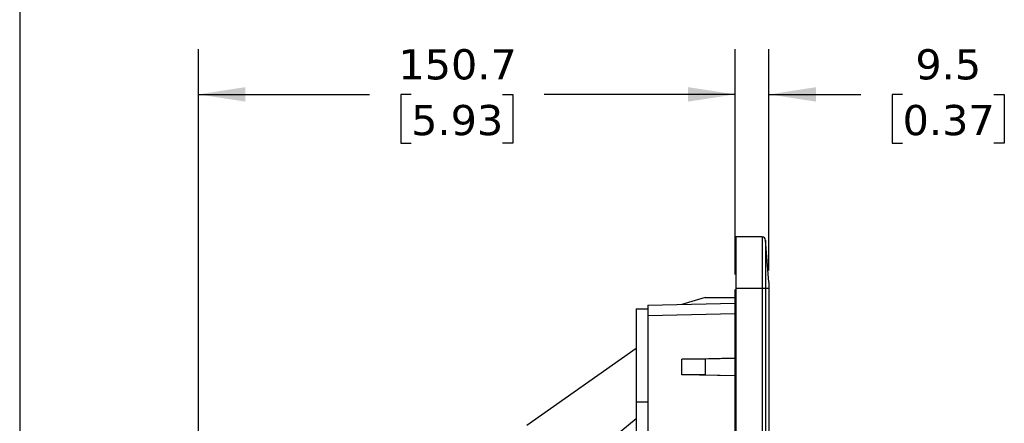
# Model space of a CAD drawing. Header units: millimetres. Extents: x 25 to 1092, y 25 to 838.
# Tile 4 of 17: x 25 to 302, y 430 to 543. Entities that reach past the tile are written whole.
import ezdxf

# ---------------------------------------------------------------- set-up
doc = ezdxf.new("R2010")
doc.units = ezdxf.units.MM
doc.header["$LTSCALE"] = 4
doc.linetypes.add('SLD-Solid', pattern=[0])
doc.layers.add('DIMENSIONS', color=140, linetype='SLD-Solid', lineweight=25)
doc.layers.add('TEXT', color=140, linetype='SLD-Solid', lineweight=25)
doc.styles.add('SLDTEXTSTYLE0', font='VERDANA.TTF')
doc.dimstyles.new('SLDDIMSTYLE2', dxfattribs={"dimtxt": 8.632031, "dimasz": 13.208, "dimexe": 0, "dimexo": 0.0625, "dimgap": 2.158008, "dimtad": 0, "dimtih": 1, "dimtoh": 1, "dimrnd": 1e-09, "dimzin": 12, "dimdsep": 46, "dimtxsty": 'SLDTEXTSTYLE0', "dimsah": 1, "dimcen": 0.09, "dimadec": 0, "dimazin": 3, "dimtfac": 1, "dimtofl": 0, "dimtmove": 0, "dimatfit": 3, "dimfxl": 0, "dimfrac": 2, "dimtolj": 1, "dimtzin": 12, "dimarcsym": 0})
doc.dimstyles.new('SLDDIMSTYLE3', dxfattribs={"dimtxt": 8.632031, "dimasz": 13.208, "dimexe": 0, "dimexo": 0.0625, "dimgap": 2.158008, "dimtad": 0, "dimtih": 1, "dimtoh": 1, "dimrnd": 1e-09, "dimzin": 12, "dimdsep": 46, "dimtxsty": 'SLDTEXTSTYLE0', "dimsah": 1, "dimcen": 0.09, "dimadec": 0, "dimazin": 3, "dimtfac": 1, "dimtmove": 0, "dimatfit": 0, "dimfxl": 0, "dimfrac": 2, "dimtolj": 1, "dimtzin": 12, "dimarcsym": 0})

# ---------------------------------------------------------------- blocks, each defined once
blk = doc.blocks.new('_D_4')
at = {"layer": 'DIMENSIONS'}
for p, q in [((75.57, 326.6), (75.57, 534.78)), ((226.24, 471.55), (226.24, 534.78)), ((75.57, 522.08), (123.59, 522.08)), ((135.29, 522.08), (132.39, 522.08)), ((132.39, 522.08), (132.39, 508.36)), ((160.94, 522.08), (163.84, 522.08)), ((163.84, 522.08), (163.84, 508.36)), ((226.24, 522.08), (172.63, 522.08)), ((132.39, 508.36), (135.29, 508.36)), ((163.84, 508.36), (160.94, 508.36))]:
    blk.add_line(p, q, dxfattribs=at)
for points in [[(75.57, 522.08), (88.78, 520.04), (88.78, 524.11)], [(226.24, 522.08), (213.03, 524.11), (213.03, 520.04)]]:
    blk.add_solid(points, dxfattribs=at)
at = {"layer": 'DIMENSIONS', "char_height": 8.467, "attachment_point": 1, "style": 'SLDTEXTSTYLE0'}
for s, insert in [('150.7', (131.7, 534.76)), ('5.93', (135.29, 519.11))]:
    blk.add_mtext(s, dxfattribs=dict(at, insert=insert))
blk = doc.blocks.new('_D_5')
at = {"layer": 'DIMENSIONS'}
for p, q in [((226.24, 471.55), (226.24, 534.78)), ((235.74, 472.65), (235.74, 534.78)), ((226.24, 522.08), (200.84, 522.08)), ((235.74, 522.08), (261.56, 522.08)), ((273.25, 522.08), (270.35, 522.08)), ((270.35, 522.08), (270.35, 508.36)), ((298.9, 522.08), (301.8, 522.08)), ((301.8, 522.08), (301.8, 508.36)), ((270.35, 508.36), (273.25, 508.36)), ((301.8, 508.36), (298.9, 508.36))]:
    blk.add_line(p, q, dxfattribs=at)
for points in [[(226.24, 522.08), (213.03, 524.11), (213.03, 520.04)], [(235.74, 522.08), (248.95, 520.04), (248.95, 524.11)]]:
    blk.add_solid(points, dxfattribs=at)
at = {"layer": 'DIMENSIONS', "char_height": 8.467, "attachment_point": 1, "style": 'SLDTEXTSTYLE0'}
for s, insert in [('9.5', (276.84, 534.76)), ('0.37', (273.25, 519.11))]:
    blk.add_mtext(s, dxfattribs=dict(at, insert=insert))

msp = doc.modelspace()

# ---------------------------------------------------------------- linework, layer by layer
for p, q in [((233.813, 482.074), (226.437, 482.074)), ((233.813, 482.074), (233.813, 467.574)), ((234.81, 481.153), (234.81, 467.574)), ((235.737, 469.368), (234.81, 481.153)), ((226.437, 479.475), (226.237, 479.475)), ((226.237, 466.475), (226.237, 467.309)), ((233.813, 467.574), (226.437, 467.574)), ((226.437, 467.574), (226.437, 171.574)), ((233.813, 467.574), (233.813, 171.574)), ((234.81, 467.574), (233.813, 467.574)), ((234.81, 467.574), (234.81, 171.574)), ((235.737, 467.574), (234.81, 467.574)), ((235.737, 469.368), (235.737, 467.574)), ((235.737, 467.574), (235.737, 171.574)), ((217.804, 465.075), (211.237, 463.13)), ((217.804, 465.075), (226.237, 465.075)), ((226.237, 170.075), (226.237, 466.475)), ((226.437, 466.475), (226.237, 466.475)), ((198.437, 461.925), (198.437, 435.74)), ((198.437, 461.925), (201.737, 461.925)), ((201.737, 462.881), (226.237, 463.522)), ((226.237, 460.523), (201.737, 459.882)), ((201.737, 459.882), (201.737, 179.268)), ((198.437, 450.785), (167.737, 429.125)), ((211.237, 447.745), (226.237, 448.103)), ((226.237, 447.968), (217.804, 447.747)), ((217.804, 447.747), (211.237, 447.745)), ((211.237, 443.404), (211.237, 447.745)), ((217.804, 447.747), (217.804, 443.403)), ((217.804, 443.403), (211.237, 443.404)), ((226.237, 443.046), (211.237, 443.404)), ((217.804, 443.403), (226.237, 443.182)), ((198.437, 435.74), (198.437, 203.274)), ((201.737, 435.74), (198.437, 435.74)), ((198.437, 431.063), (167.737, 405.681))]:
    msp.add_line(p, q)
msp.add_arc((233.813, 481.074), 1, 4.5, 90)
for points, knots in [([(226.437, 482.074), (226.437, 482.074), (226.437, 481.697), (226.437, 480.244), (226.437, 479.169), (226.437, 476.485), (226.437, 474.877), (226.437, 471.37), (226.437, 469.472), (226.437, 467.574)], [0, 0, 0, 0, 0.25, 0.25, 0.5, 0.5, 0.75, 0.75, 1, 1, 1, 1]), ([(201.737, 462.881), (201.737, 462.88), (201.737, 462.878), (201.737, 462.865), (201.737, 462.843), (201.737, 462.812), (201.737, 462.773), (201.737, 462.725), (201.737, 462.669), (201.736, 462.605), (201.736, 462.533), (201.736, 462.453), (201.736, 462.365), (201.736, 462.27), (201.736, 462.169), (201.736, 462.06), (201.736, 461.945), (201.736, 461.824), (201.736, 461.698), (201.736, 461.566), (201.736, 461.429), (201.736, 461.287), (201.736, 461.142), (201.737, 460.993), (201.737, 460.84), (201.737, 460.685), (201.737, 460.527), (201.737, 460.367), (201.737, 460.206), (201.737, 460.044), (201.737, 459.936), (201.737, 459.882)], [0, 0, 0, 0, 0.0344898, 0.0689782, 0.1034651, 0.1379507, 0.1724351, 0.2069185, 0.2414009, 0.2758825, 0.3103634, 0.3448436, 0.3793233, 0.4138027, 0.4482817, 0.4827606, 0.5172394, 0.5517183, 0.5861973, 0.6206767, 0.6551564, 0.6896366, 0.7241175, 0.7585991, 0.7930815, 0.8275649, 0.8620493, 0.8965349, 0.9310218, 0.9655102, 1, 1, 1, 1])]:
    msp.add_open_spline(points, degree=3, knots=knots)
at = {"layer": 'TEXT'}
msp.add_line((25.4, 838.2), (25.4, 25.4), dxfattribs=at)

# ---------------------------------------------------------------- dimensions: what is measured, and where the dimension line sits
at = {"layer": 'DIMENSIONS'}
dim = msp.add_linear_dim(base=(226.237, 522.076), p1=(75.57, 321.517), p2=(226.237, 466.475), angle=0, dimstyle='SLDDIMSTYLE2', dxfattribs=at)
dim.commit()
dim.dimension.update_dxf_attribs({"geometry": '_D_4', "text_midpoint": (148.113, 522.076), "dimtype": 160})
dim = msp.add_linear_dim(base=(235.737, 522.076), p1=(226.237, 466.475), p2=(235.737, 467.574), dimstyle='SLDDIMSTYLE3', dxfattribs=at)
dim.commit()
dim.dimension.update_dxf_attribs({"geometry": '_D_5', "text_midpoint": (286.079, 522.076), "dimtype": 160})

doc.saveas('drawing.dxf')
